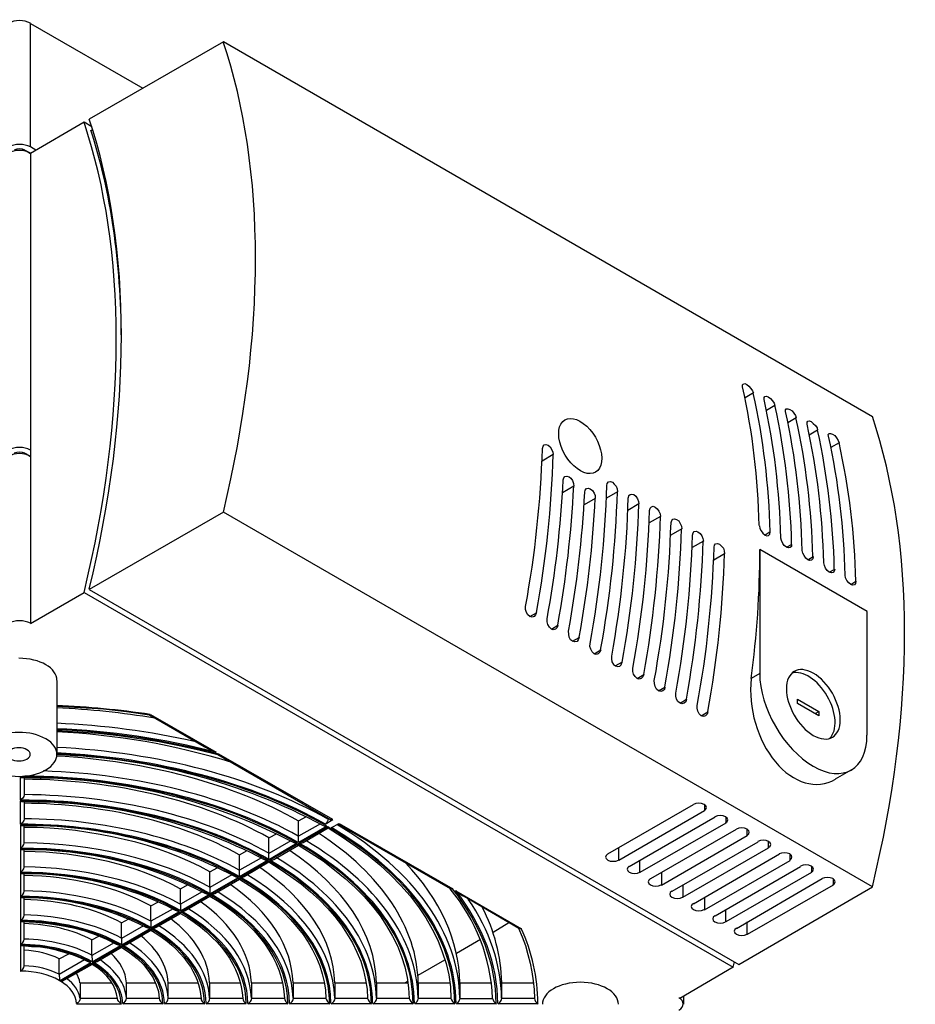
# Model space of a CAD drawing. Header units: millimetres. Extents: x 952 to 1780, y 444 to 1117.
# Tile 14 of 14: x 1662 to 1780, y 985 to 1115. Entities that reach past the tile are written whole.
import ezdxf

# ---------------------------------------------------------------- set-up
doc = ezdxf.new("R2010")
doc.units = ezdxf.units.MM
doc.layers.add('PDF_Geometry', color=7, linetype='Continuous')

msp = doc.modelspace()

# ---------------------------------------------------------------- linework, layer by layer
at = {"layer": 'PDF_Geometry', "lineweight": -3}
for points in [[(1664.28, 1098.22), (1663.6, 1098.64), (1663.6, 1114.94), (1678.42, 1106.39)], [(1774.7, 1063.04), (1689.05, 1112.53), (1671.35, 1102.29)], [(1671.69, 1101.31), (1670.68, 1101.9), (1663.6, 1097.8), (1663.6, 1058.59), (1663.6, 1057.79), (1663.6, 1035.73), (1670.68, 1039.83), (1756.33, 990.38), (1749.26, 986.27), (1749.17, 986.32)], [(1671.61, 1100.8), (1671.82, 1100.93)], [(1662.89, 1098.09), (1662.89, 1098.22), (1663.6, 1097.8)], [(1662.89, 1058.04), (1662.89, 1058.21), (1663.6, 1057.79)], [(1742.48, 1052.32), (1742.53, 1052.62), (1742.7, 1052.79), (1742.91, 1052.83), (1743.2, 1052.75), (1743.46, 1052.54), (1743.71, 1052.2), (1743.84, 1051.86), (1743.88, 1051.52), (1742.4, 1050.67)], [(1759.8, 1048.64), (1759.84, 1048.3), (1760.01, 1047.96), (1760.22, 1047.67), (1760.52, 1047.41), (1760.77, 1047.33), (1760.99, 1047.37), (1761.16, 1047.54), (1761.2, 1047.84), (1760.52, 1047.41)], [(1767.13, 1023.87), (1767.63, 1024.13), (1767.63, 1023.58), (1764.8, 1025.18), (1764.8, 1025.78), (1767.63, 1024.13)], [(1679.27, 1023.66), (1679.36, 1023.66), (1679.44, 1023.75), (1688.08, 1018.75), (1687.61, 1018.92), (1687.23, 1019.13), (1686.85, 1019.3), (1686.51, 1019.47), (1679.27, 1023.66), (1676.26, 1024.08), (1673.22, 1024.42), (1670.17, 1024.63), (1667.08, 1024.8)], [(1667.08, 1021.63), (1669.83, 1021.46), (1672.54, 1021.25), (1675.25, 1020.95), (1677.92, 1020.57), (1680.58, 1020.15), (1683.21, 1019.64), (1685.79, 1019.09), (1688.29, 1018.45), (1703.23, 1009.82)], [(1702.85, 1010.07), (1702.85, 1009.9), (1702.81, 1009.73), (1702.73, 1009.56), (1702.6, 1009.39), (1702.47, 1009.26), (1703.49, 1009.86), (1688.46, 1018.49), (1688.37, 1018.45), (1688.29, 1018.45)], [(1771.95, 1016.42), (1769.79, 1015.19)], [(1739.77, 1005.33), (1751.08, 1011.85)], [(1752.52, 1011.85), (1752.52, 1011.04), (1741.21, 1004.48), (1741.21, 1006.13)], [(1742.61, 1003.68), (1753.92, 1010.24)], [(1755.35, 1010.24), (1755.35, 1009.39), (1744.01, 1002.87), (1744.01, 1004.48)], [(1701.84, 1009.31), (1698.96, 1007.66)], [(1702.85, 1008.76), (1702.85, 1008.8), (1702.85, 1008.93), (1699.09, 1006.77), (1699.34, 1006.77), (1699.59, 1006.85), (1702.85, 1008.76), (1704.72, 1007.61), (1706.45, 1006.39), (1708.15, 1005.16), (1709.67, 1003.89), (1711.15, 1002.53), (1712.46, 1001.18), (1713.69, 999.78), (1714.79, 998.34), (1715.77, 996.9), (1716.61, 995.42), (1717.33, 993.94), (1717.93, 992.41), (1718.43, 990.89), (1718.77, 989.37), (1718.99, 987.8), (1719.07, 986.27), (1714.79, 986.27), (1714.79, 988.31), (1718.94, 988.31)], [(1703.32, 1008.8), (1704.34, 1009.35), (1719.32, 1000.71), (1719.15, 1000.67), (1719.03, 1000.71), (1704.17, 1009.26)], [(1745.45, 1002.07), (1756.75, 1008.59)], [(1746.84, 1002.87), (1746.84, 1001.22), (1758.15, 1007.78), (1758.15, 1008.59)], [(1697.94, 1007.06), (1695.06, 1005.41)], [(1698.96, 1006.51), (1698.96, 1006.56), (1698.96, 1006.68), (1695.19, 1004.52), (1695.44, 1004.52), (1695.7, 1004.61), (1698.96, 1006.51), (1700.61, 1005.45), (1702.22, 1004.4), (1703.7, 1003.25), (1705.1, 1002.11), (1706.41, 1000.92), (1707.6, 999.7), (1708.7, 998.43), (1709.71, 997.16), (1710.56, 995.84), (1711.36, 994.49), (1712, 993.18), (1712.55, 991.78), (1712.97, 990.42), (1713.31, 989.03), (1713.48, 987.67), (1713.57, 986.27), (1709.29, 986.27), (1709.29, 988.31), (1713.4, 988.31)], [(1748.28, 1000.42), (1759.59, 1006.94)], [(1749.68, 1001.22), (1749.68, 999.61), (1760.99, 1006.13), (1760.99, 1006.94)], [(1694.05, 1004.82), (1691.17, 1003.17)], [(1751.08, 998.76), (1762.43, 1005.33)], [(1752.52, 999.61), (1752.52, 997.96), (1763.82, 1004.48), (1763.82, 1005.33)], [(1690.15, 1002.58), (1687.27, 1000.92), (1687.27, 1002.96), (1688.29, 1003.55)], [(1695.06, 1004.27), (1695.06, 1004.31), (1695.06, 1004.44), (1691.3, 1002.24), (1691.59, 1002.28), (1691.8, 1002.36), (1695.06, 1004.27), (1696.55, 1003.34), (1697.94, 1002.36), (1699.3, 1001.39), (1700.53, 1000.33), (1701.71, 999.27), (1702.77, 998.17), (1703.74, 997.07), (1704.63, 995.93), (1705.39, 994.74), (1706.07, 993.6), (1706.66, 992.37), (1707.17, 991.19), (1707.55, 989.96), (1707.81, 988.73), (1708.02, 987.5), (1708.06, 986.27), (1703.79, 986.27), (1703.79, 988.31), (1707.89, 988.31)], [(1753.92, 997.16), (1765.22, 1003.68)], [(1766.66, 1003.68), (1766.66, 1002.87), (1755.35, 996.35), (1755.35, 997.96)], [(1691.17, 1002.02), (1691.17, 1002.07), (1691.17, 1002.19), (1687.4, 999.99), (1687.7, 1000.03), (1687.91, 1000.12), (1691.17, 1002.02), (1692.48, 1001.18), (1693.71, 1000.37), (1694.89, 999.48), (1695.95, 998.6), (1696.97, 997.66), (1697.9, 996.69), (1698.75, 995.72), (1699.55, 994.7), (1700.23, 993.68), (1700.82, 992.67), (1701.33, 991.61), (1701.75, 990.55), (1702.09, 989.49), (1702.35, 988.43), (1702.52, 987.33), (1702.56, 986.27), (1698.28, 986.27), (1698.28, 988.31), (1702.35, 988.31)], [(1756.75, 995.5), (1768.06, 1002.07)], [(1769.5, 1002.07), (1769.5, 1001.22), (1758.15, 994.7), (1758.15, 996.35)], [(1686.26, 1000.33), (1683.38, 998.68), (1683.38, 1000.71), (1684.39, 1001.31)], [(1687.27, 999.74), (1687.27, 999.82), (1687.27, 999.95), (1683.55, 997.75), (1683.8, 997.79), (1684.01, 997.88), (1687.27, 999.74), (1688.42, 999.06), (1689.47, 998.34), (1690.45, 997.58), (1691.38, 996.82), (1692.27, 996.01), (1693.07, 995.21), (1693.79, 994.36), (1694.47, 993.51), (1695.02, 992.63), (1695.57, 991.74), (1695.99, 990.85), (1696.38, 989.92), (1696.67, 989.03), (1696.88, 988.1), (1697.01, 987.16), (1697.1, 986.27), (1697.14, 986.06), (1697.26, 985.85), (1697.39, 985.68), (1697.56, 985.55), (1692.27, 985.55), (1692.44, 985.68), (1692.61, 985.85), (1692.73, 986.06), (1692.78, 986.27)], [(1682.4, 998.09), (1679.48, 996.44), (1679.48, 998.47), (1680.5, 999.02)], [(1678.51, 995.84), (1675.59, 994.15), (1675.59, 996.22), (1676.56, 996.77)], [(1683.38, 997.49), (1683.38, 997.58), (1683.38, 997.66), (1679.65, 995.5), (1679.91, 995.55), (1680.12, 995.63), (1683.38, 997.49), (1684.31, 996.94), (1685.2, 996.31), (1686.04, 995.72), (1686.81, 995.04), (1687.53, 994.36), (1688.2, 993.68), (1688.8, 993.01), (1689.35, 992.29), (1689.86, 991.57), (1690.28, 990.8), (1690.66, 990.09), (1690.96, 989.32), (1691.21, 988.56), (1691.38, 987.8), (1691.51, 987.04), (1691.59, 986.27), (1687.27, 986.27), (1687.27, 988.31), (1691.3, 988.31)], [(1671.69, 991.91), (1671.69, 991.69), (1671.73, 991.48), (1671.73, 991.27), (1671.73, 991.1), (1675.46, 993.26), (1675.21, 993.3), (1674.95, 993.39), (1673.68, 994.02), (1672.28, 994.62), (1670.8, 995.12), (1669.28, 995.55), (1667.63, 995.84), (1665.98, 996.1), (1664.28, 996.27), (1662.55, 996.35), (1662.42, 996.35), (1662.25, 996.44), (1662.25, 993.39), (1662.42, 993.47), (1662.59, 993.64), (1662.72, 993.85), (1662.76, 994.07), (1662.76, 996.35)], [(1724.62, 995), (1726.73, 996.27)], [(1728, 995.55), (1728.47, 994.4), (1728.89, 993.26), (1729.23, 992.08), (1729.53, 990.93), (1729.74, 989.79), (1729.91, 988.6), (1730.04, 987.42), (1730.08, 986.27), (1725.8, 986.27), (1725.8, 988.31), (1729.95, 988.31)], [(1674.61, 993.6), (1671.69, 991.91), (1671.69, 993.98), (1672.62, 994.49)], [(1679.48, 995.25), (1679.48, 995.34), (1679.48, 995.42), (1675.76, 993.26), (1676.01, 993.3), (1676.26, 993.39), (1679.48, 995.25), (1680.24, 994.78), (1680.96, 994.32), (1681.6, 993.81), (1682.23, 993.3), (1682.83, 992.75), (1683.34, 992.2), (1683.84, 991.65), (1684.27, 991.06), (1684.69, 990.47), (1685.03, 989.87), (1685.33, 989.28), (1685.58, 988.69), (1685.75, 988.1), (1685.92, 987.46), (1686, 986.87), (1686.09, 986.27), (1681.77, 986.27), (1681.77, 988.31), (1685.71, 988.31)], [(1667.37, 989.41), (1667.37, 989.2), (1667.42, 988.98), (1667.42, 988.77), (1667.42, 988.6), (1671.56, 991.02), (1671.31, 991.06), (1671.1, 991.14), (1670.21, 991.57), (1669.24, 991.95), (1668.22, 992.29), (1667.16, 992.58), (1666.06, 992.84), (1664.92, 993.01), (1663.73, 993.09), (1662.55, 993.18), (1662.42, 993.18), (1662.25, 993.26), (1662.25, 989.83), (1662.42, 989.96), (1662.59, 990.13), (1662.72, 990.34), (1662.76, 990.55), (1662.76, 993.13)], [(1675.59, 993.01), (1675.59, 993.05), (1675.63, 993.18), (1671.86, 991.02), (1672.12, 991.06), (1672.37, 991.14), (1675.59, 993.01), (1676.69, 992.29), (1677.66, 991.52), (1678.51, 990.72), (1679.19, 989.83), (1679.78, 988.98), (1680.16, 988.05), (1680.46, 987.16), (1680.58, 986.23), (1680.63, 986.06), (1680.75, 985.85), (1680.92, 985.68), (1681.09, 985.55), (1675.76, 985.55), (1675.93, 985.68), (1676.1, 985.85), (1676.22, 986.06), (1676.26, 986.27)], [(1719.79, 992.24), (1722.97, 994.07)], [(1670.72, 991.36), (1667.37, 989.41), (1667.37, 991.48), (1668.64, 992.16)], [(1670.17, 986.27), (1670.08, 986.06), (1670, 985.85), (1669.83, 985.68), (1669.66, 985.55), (1675.59, 985.55), (1675.42, 985.68), (1675.25, 985.85), (1675.12, 986.02), (1675.08, 986.23), (1674.95, 986.87), (1674.78, 987.46), (1674.49, 988.05), (1674.11, 988.65), (1673.64, 989.2), (1673.09, 989.75), (1672.45, 990.3), (1671.73, 990.76), (1668.05, 988.65), (1667.8, 988.56), (1667.54, 988.52), (1671.73, 990.93), (1671.73, 990.8), (1671.73, 990.76)], [(1714.75, 989.32), (1718.27, 991.36)], [(1675.08, 986.27), (1670.17, 986.27), (1670.17, 988.31), (1674.32, 988.31)], [(1680.58, 986.27), (1676.26, 986.27), (1676.26, 988.31), (1680.08, 988.31)], [(1697.05, 986.27), (1692.78, 986.27), (1692.78, 988.31), (1696.84, 988.31)], [(1712.97, 988.31), (1713.4, 988.52)], [(1720.3, 986.27), (1724.57, 986.27), (1724.66, 986.06), (1724.74, 985.85), (1724.91, 985.68), (1725.08, 985.55), (1719.79, 985.55), (1719.96, 985.68), (1720.13, 985.85), (1720.21, 986.06), (1720.3, 986.27), (1720.3, 988.31), (1724.45, 988.31)], [(1749.77, 986.57), (1749.77, 985.51)], [(1686.09, 986.27), (1686.13, 986.06), (1686.26, 985.85), (1686.43, 985.68), (1686.6, 985.55), (1681.26, 985.55), (1681.43, 985.68), (1681.6, 985.85), (1681.73, 986.06), (1681.77, 986.27)], [(1691.59, 986.27), (1691.63, 986.06), (1691.76, 985.85), (1691.93, 985.68), (1692.06, 985.55), (1686.76, 985.55), (1686.93, 985.68), (1687.1, 985.85), (1687.23, 986.06), (1687.27, 986.27)], [(1702.56, 986.27), (1702.64, 986.06), (1702.77, 985.85), (1702.9, 985.68), (1703.07, 985.55), (1697.77, 985.55), (1697.94, 985.68), (1698.11, 985.85), (1698.24, 986.06), (1698.28, 986.27)], [(1708.06, 986.27), (1708.15, 986.06), (1708.27, 985.85), (1708.4, 985.68), (1708.57, 985.55), (1703.28, 985.55), (1703.45, 985.68), (1703.62, 985.85), (1703.74, 986.06), (1703.79, 986.27)], [(1713.57, 986.27), (1713.65, 986.06), (1713.78, 985.85), (1713.9, 985.68), (1714.07, 985.55), (1708.78, 985.55), (1708.95, 985.68), (1709.12, 985.85), (1709.25, 986.06), (1709.29, 986.27)], [(1719.07, 986.27), (1719.15, 986.06), (1719.28, 985.85), (1719.41, 985.68), (1719.58, 985.55), (1714.29, 985.55), (1714.45, 985.68), (1714.62, 985.85), (1714.71, 986.06), (1714.79, 986.27)], [(1730.08, 986.27), (1730.12, 986.06), (1730.25, 985.85), (1730.42, 985.68), (1730.59, 985.55), (1725.29, 985.55), (1725.46, 985.68), (1725.59, 985.85), (1725.72, 986.06), (1725.8, 986.27)]]:
    msp.add_lwpolyline(points, dxfattribs=at)
for points in [[(1759.75, 1048.68, 0.048887), (1757.56, 1066.97), (1757.56, 1067.23), (1757.64, 1067.35), (1757.85, 1067.4), (1758.11, 1067.27), (1758.4, 1067.06), (1758.66, 1066.76), (1758.87, 1066.47), (1759, 1066.17), (1757.9, 1065.53)], [(1763.36, 1045.8), (1764.03, 1046.19), (1763.99, 1045.93), (1763.82, 1045.76), (1763.61, 1045.72), (1763.36, 1045.8), (1763.06, 1046.02), (1762.85, 1046.31), (1762.68, 1046.69), (1762.59, 1047.03, 0.048887), (1760.39, 1065.32), (1760.39, 1065.58), (1760.48, 1065.7), (1760.69, 1065.75), (1760.94, 1065.66), (1761.24, 1065.45), (1761.49, 1065.15), (1761.71, 1064.81), (1761.83, 1064.52), (1760.73, 1063.88)], [(1766.15, 1044.15), (1766.87, 1044.58), (1766.83, 1044.28), (1766.66, 1044.11), (1766.45, 1044.07), (1766.15, 1044.15), (1765.9, 1044.36), (1765.69, 1044.7), (1765.52, 1045.04), (1765.42, 1045.37, 0.048887), (1763.23, 1063.71), (1763.23, 1063.93), (1763.31, 1064.09), (1763.53, 1064.09), (1763.78, 1064.01), (1764.08, 1063.8), (1764.33, 1063.5), (1764.54, 1063.21), (1764.63, 1062.87), (1763.53, 1062.23)], [(1768.99, 1042.54), (1769.71, 1042.92), (1769.62, 1042.67), (1769.5, 1042.46), (1769.28, 1042.42), (1768.99, 1042.54), (1768.73, 1042.76), (1768.48, 1043.05), (1768.35, 1043.39), (1768.26, 1043.77, 0.048887), (1766.07, 1062.06), (1766.07, 1062.32), (1766.15, 1062.44), (1766.32, 1062.49), (1766.62, 1062.4), (1766.87, 1062.15), (1767.17, 1061.89), (1767.38, 1061.55), (1767.46, 1061.26), (1766.36, 1060.62)], [(1771.82, 1040.89), (1772.5, 1041.32), (1772.46, 1041.02), (1772.33, 1040.85), (1772.08, 1040.81), (1771.82, 1040.89), (1771.57, 1041.1), (1771.32, 1041.44), (1771.15, 1041.78), (1771.1, 1042.11, 0.048887), (1768.9, 1060.45), (1768.86, 1060.67), (1768.99, 1060.83), (1769.16, 1060.83), (1769.41, 1060.75), (1769.71, 1060.54), (1769.96, 1060.24), (1770.17, 1059.9), (1770.3, 1059.61), (1769.2, 1058.97)], [(1729.49, 1036.66), (1730.37, 1037.17), (1730.25, 1036.87), (1730.04, 1036.66), (1729.78, 1036.57), (1729.49, 1036.66), (1729.23, 1036.87), (1729.02, 1037.21), (1728.93, 1037.59), (1728.92, 1038, 0.037771), (1731.14, 1058.84), (1731.22, 1059.14), (1731.39, 1059.31), (1731.6, 1059.35), (1731.9, 1059.27), (1732.15, 1059.06), (1732.36, 1058.76), (1732.53, 1058.38), (1732.58, 1058.04), (1731.09, 1057.19)], [(1732.32, 1035.01), (1733.17, 1035.52), (1733.08, 1035.22), (1732.87, 1035.01), (1732.58, 1034.92), (1732.32, 1035.01), (1732.07, 1035.26), (1731.86, 1035.6), (1731.77, 1035.98), (1731.76, 1036.35, 0.032702), (1733.89, 1054.7), (1733.97, 1054.99), (1734.1, 1055.16), (1734.35, 1055.2), (1734.65, 1055.12), (1734.9, 1054.91), (1735.12, 1054.61), (1735.24, 1054.23), (1735.29, 1053.89), (1733.8, 1053)], [(1737.95, 1031.75), (1738.84, 1032.26), (1738.72, 1031.96), (1738.5, 1031.75), (1738.25, 1031.66), (1737.95, 1031.75), (1737.7, 1032), (1737.53, 1032.34), (1737.4, 1032.72), (1737.43, 1033.09, 0.037771), (1739.65, 1053.98), (1739.69, 1054.23), (1739.86, 1054.44), (1740.11, 1054.48), (1740.37, 1054.4), (1740.62, 1054.14), (1740.87, 1053.85), (1741, 1053.51), (1741.04, 1053.13), (1739.6, 1052.28)], [(1735.12, 1033.4), (1736.01, 1033.91), (1735.88, 1033.57), (1735.71, 1033.36), (1735.41, 1033.31), (1735.12, 1033.4), (1734.86, 1033.61), (1734.69, 1033.95), (1734.61, 1034.33), (1734.59, 1034.74, 0.032702), (1736.73, 1053.09), (1736.77, 1053.34), (1736.94, 1053.55), (1737.19, 1053.59), (1737.45, 1053.51), (1737.74, 1053.3), (1737.95, 1052.96), (1738.08, 1052.62), (1738.12, 1052.24), (1736.64, 1051.39)], [(1742.43, 1052.35, -0.037771), (1740.24, 1031.45), (1740.24, 1031.07), (1740.32, 1030.69), (1740.54, 1030.35), (1740.79, 1030.14), (1741.09, 1030.05), (1741.34, 1030.1), (1741.55, 1030.31), (1741.68, 1030.65), (1740.79, 1030.14)], [(1743.63, 1028.49), (1744.52, 1029), (1744.39, 1028.7), (1744.18, 1028.49), (1743.92, 1028.4), (1743.63, 1028.49), (1743.37, 1028.74), (1743.16, 1029.04), (1743.08, 1029.42), (1743.06, 1029.83, 0.037771), (1745.28, 1050.67), (1745.36, 1050.97), (1745.53, 1051.14), (1745.74, 1051.22), (1746.04, 1051.1), (1746.29, 1050.88), (1746.51, 1050.59), (1746.68, 1050.21), (1746.72, 1049.87), (1745.24, 1049.02)], [(1746.46, 1026.88), (1747.31, 1027.34), (1747.23, 1027.05), (1747.01, 1026.84), (1746.76, 1026.79), (1746.46, 1026.88), (1746.21, 1027.09), (1746, 1027.43), (1745.91, 1027.81), (1745.9, 1028.22, 0.037771), (1748.11, 1049.06), (1748.2, 1049.36), (1748.37, 1049.53), (1748.58, 1049.57), (1748.83, 1049.49), (1749.13, 1049.28), (1749.34, 1048.94), (1749.51, 1048.6), (1749.55, 1048.26), (1748.07, 1047.41)], [(1749.3, 1025.23), (1750.15, 1025.74), (1750.06, 1025.4), (1749.85, 1025.23), (1749.55, 1025.14), (1749.3, 1025.23), (1749, 1025.44), (1748.83, 1025.78), (1748.75, 1026.16), (1748.74, 1026.57, 0.037771), (1750.95, 1047.41), (1751.04, 1047.71), (1751.16, 1047.88), (1751.42, 1047.92), (1751.67, 1047.84), (1751.97, 1047.62), (1752.18, 1047.33), (1752.31, 1046.95), (1752.39, 1046.61), (1750.91, 1045.76)], [(1752.09, 1023.58), (1752.98, 1024.08), (1752.86, 1023.79), (1752.65, 1023.58), (1752.39, 1023.49), (1752.09, 1023.58), (1751.84, 1023.83), (1751.67, 1024.17), (1751.54, 1024.55), (1751.57, 1024.92, 0.037771), (1753.79, 1045.8), (1753.83, 1046.1), (1754, 1046.27), (1754.25, 1046.31), (1754.51, 1046.23), (1754.76, 1045.97), (1755.02, 1045.68), (1755.14, 1045.34), (1755.19, 1044.96), (1753.75, 1044.11)], [(1773.98, 1020.99), (1773.98, 1037.34), (1759.84, 1045.51), (1759.84, 1029.16), (1758.7, 1028.49, 0.032655), (1759.84, 1045.5)], [(1667.08, 1028.23), (1667.08, 1018.45, -0.113424), (1702.22, 1009.1), (1702.43, 1009.01), (1702.68, 1009.01), (1698.96, 1006.85), (1698.96, 1006.98), (1698.96, 1007.19), (1698.96, 1007.44), (1698.96, 1007.66), (1698.96, 1009.69), (1700.02, 1010.28)], [(1662.76, 1015.4), (1662.76, 1013.12), (1662.72, 1012.91), (1662.59, 1012.69), (1662.42, 1012.57), (1662.25, 1012.44), (1662.25, 1015.49), (1662.42, 1015.4), (1662.55, 1015.4, -0.124026), (1698.32, 1006.85), (1698.54, 1006.77), (1698.79, 1006.77), (1695.06, 1004.57), (1695.06, 1004.73), (1695.06, 1004.95), (1695.06, 1005.16), (1695.06, 1005.41), (1695.06, 1007.44), (1696.12, 1008.04)], [(1662.76, 1012.23), (1662.76, 1009.94), (1662.72, 1009.73), (1662.59, 1009.52), (1662.42, 1009.35), (1662.25, 1009.26), (1662.25, 1012.31), (1662.42, 1012.23), (1662.55, 1012.23, -0.124165), (1694.43, 1004.61), (1694.64, 1004.52), (1694.94, 1004.52), (1691.17, 1002.32), (1691.17, 1002.49), (1691.17, 1002.7), (1691.17, 1002.91), (1691.17, 1003.17), (1691.17, 1005.2), (1692.18, 1005.79)], [(1687.27, 1000.92), (1687.27, 1000.67), (1687.27, 1000.46), (1687.27, 1000.25), (1687.27, 1000.08), (1691.04, 1002.24), (1690.74, 1002.28), (1690.53, 1002.36, 0.124344), (1662.55, 1009.05), (1662.42, 1009.05), (1662.25, 1009.14), (1662.25, 1006.09), (1662.42, 1006.17), (1662.59, 1006.34), (1662.72, 1006.56), (1662.76, 1006.77), (1662.76, 1009.05)], [(1683.38, 998.68), (1683.38, 998.43), (1683.38, 998.21), (1683.38, 998), (1683.38, 997.83), (1687.15, 999.99), (1686.85, 1000.03), (1686.64, 1000.12, 0.122095), (1662.55, 1005.88), (1662.42, 1005.88), (1662.25, 1005.96), (1662.25, 1002.91), (1662.42, 1003), (1662.59, 1003.17), (1662.72, 1003.38), (1662.76, 1003.59), (1662.76, 1005.88)], [(1679.48, 996.44), (1679.48, 996.18), (1679.48, 995.97), (1679.48, 995.76), (1679.48, 995.59), (1683.25, 997.75), (1683, 997.79), (1682.74, 997.88, 0.121943), (1662.55, 1002.7), (1662.42, 1002.7), (1662.25, 1002.79), (1662.25, 999.74), (1662.42, 999.82), (1662.59, 999.99), (1662.72, 1000.2), (1662.76, 1000.42), (1662.76, 1002.7)], [(1675.59, 994.15), (1675.59, 993.94), (1675.59, 993.73), (1675.59, 993.51), (1675.63, 993.35), (1679.36, 995.5), (1679.1, 995.55), (1678.85, 995.63, 0.121718), (1662.55, 999.53), (1662.42, 999.53), (1662.25, 999.61), (1662.25, 996.56), (1662.42, 996.65), (1662.59, 996.82), (1662.72, 997.03), (1662.76, 997.24), (1662.76, 999.53)]]:
    msp.add_lwpolyline(points, format="xyb", dxfattribs=at)
for points in [[(1774.7, 1000.97), (1689.05, 1050.46), (1671.35, 1040.22), (1757.05, 990.76)], [(1728.05, 995.5), (1720.81, 999.7), (1720.55, 999.82), (1720.3, 999.99), (1720.04, 1000.2), (1719.7, 1000.46), (1728.38, 995.46), (1728.22, 995.46)]]:
    msp.add_lwpolyline(points, close=True, dxfattribs=at)
for centre, radius, start, end in [((1666.61, 1045.69), 94.6, 1.2963, 12.4915), ((1669.45, 1044.08), 94.6, 1.2963, 12.4915), ((1672.24, 1042.43), 94.6, 1.2963, 12.4915), ((1675.08, 1040.82), 94.6, 1.2963, 12.4915), ((1677.92, 1039.17), 94.6, 1.2963, 12.4915), ((1593.48, 1062.24), 139.15, 349.631, 358.2833), ((1594.06, 1060.89), 141.39, 349.6741, 357.1661), ((1601.95, 1057.33), 139.15, 349.631, 358.2833), ((1596.9, 1059.28), 141.39, 349.6741, 357.1661), ((1604.79, 1055.68), 139.15, 349.631, 358.2833), ((1607.63, 1054.07), 139.15, 349.631, 358.2833), ((1610.42, 1052.42), 139.15, 349.631, 358.2833), ((1613.26, 1050.81), 139.15, 349.631, 358.2833), ((1616.09, 1049.16), 139.15, 349.631, 358.2833), ((1662.37, 918.27), 106.44, 80.4586, 87.4842), ((1662.32, 909.79), 115.22, 81.4809, 87.6519), ((1662.57, 918.34), 104.33, 77.3664, 87.5409), ((1662.73, 920.24), 101.58, 75.338, 87.5689), ((1662.71, 919.79), 102.16, 75.6403, 87.5654), ((1662.96, 929.85), 91.67, 72.7521, 87.4452), ((1700.54, 985.27), 24.05, 2.3854, 39.9371), ((1703, 987.81), 22.77, 1.3221, 27.4585), ((1706.46, 985.41), 24.09, 0.4313, 24.7433), ((1591.14, 1030.24), 169.92, 346.4337, 346.6816)]:
    msp.add_arc(centre, radius, start, end, dxfattribs=at)
for centre, major_axis, ratio, start_param, end_param in [((1736.13, 1059.17), (-2.02, 3.45), 0.579821, 3.931855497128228, 10.21504080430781), ((1766.06, 1025.16), (-2.3, 10.53), 0.67189, 1.107487, 3.354298)]:
    msp.add_ellipse(centre, major_axis=major_axis, ratio=ratio, start_param=start_param, end_param=end_param, dxfattribs=at)
for points in [[(1663.57, 1114.98), (1662.78, 1115.44), (1661.51, 1115.44), (1660.72, 1114.98)], [(1689.04, 1050.46), (1694.69, 1073.9), (1694.69, 1095.62), (1689.03, 1112.53)], [(1671.34, 1040.26), (1677, 1063.7), (1676.99, 1085.42), (1671.33, 1102.33)], [(1670.66, 1039.83), (1676.32, 1063.27), (1676.32, 1085), (1670.65, 1101.9)], [(1675.58, 1073.34), (1675.54, 1083.44), (1674.19, 1092.7), (1671.56, 1100.84)], [(1663.57, 1098.64), (1662.78, 1099.1), (1661.51, 1099.1), (1660.72, 1098.64)], [(1663.57, 1097.84), (1662.78, 1098.29), (1661.51, 1098.29), (1660.72, 1097.84)], [(1662.85, 1098.22), (1662.46, 1098.45), (1661.83, 1098.45), (1661.44, 1098.22)], [(1774.69, 1001.01), (1780.35, 1024.45), (1780.34, 1046.17), (1774.68, 1063.08)], [(1663.57, 1058.63), (1662.78, 1059.09), (1661.51, 1059.09), (1660.72, 1058.63)], [(1663.57, 1057.83), (1662.78, 1058.28), (1661.51, 1058.28), (1660.72, 1057.83)], [(1662.85, 1058.21), (1662.46, 1058.43), (1661.83, 1058.43), (1661.44, 1058.21)], [(1663.57, 1035.77), (1662.78, 1036.22), (1661.51, 1036.22), (1660.72, 1035.77)], [(1667.08, 1028.25), (1667.08, 1029.86), (1664.83, 1031.15), (1662.06, 1031.15)], [(1766.89, 1029.18), (1764.93, 1030.31), (1763.34, 1029.39), (1763.34, 1027.13)], [(1768.73, 1026.15), (1767.48, 1028.31), (1765.5, 1029.61), (1764.09, 1029.2)], [(1759.81, 1029.17), (1759.81, 1024.65), (1762.98, 1019.16), (1766.89, 1016.9)], [(1770.44, 1023.03), (1770.44, 1025.29), (1768.86, 1028.05), (1766.89, 1029.18)], [(1763.34, 1027.13), (1763.34, 1024.86), (1764.93, 1022.11), (1766.89, 1020.98)], [(1769.05, 1020.6), (1770.11, 1021.62), (1769.98, 1023.99), (1768.73, 1026.15)], [(1766.89, 1020.98), (1768.85, 1019.85), (1770.44, 1020.77), (1770.44, 1023.03)], [(1665.61, 1020.52), (1663.65, 1021.66), (1660.47, 1021.66), (1658.51, 1020.52)], [(1665.61, 1016.42), (1667.57, 1017.56), (1667.57, 1019.39), (1665.61, 1020.52)], [(1766.89, 1016.9), (1770.8, 1014.65), (1773.97, 1016.47), (1773.97, 1020.99)], [(1663.12, 1019.09), (1662.54, 1019.43), (1661.58, 1019.43), (1661, 1019.09)], [(1663.12, 1017.86), (1663.71, 1018.2), (1663.71, 1018.75), (1663.12, 1019.09)], [(1702.81, 1009.93), (1693.15, 1015.39), (1680.51, 1018.73), (1667.05, 1019.39)], [(1661, 1017.86), (1661.58, 1017.52), (1662.54, 1017.52), (1663.12, 1017.86)], [(1698.92, 1009.71), (1690.29, 1014.58), (1679.04, 1017.59), (1667.03, 1018.24)], [(1702.45, 1009.29), (1692.89, 1014.7), (1680.37, 1018.01), (1667.04, 1018.67)], [(1702.69, 1009), (1693.12, 1014.5), (1680.5, 1017.88), (1667.04, 1018.54)], [(1658.51, 1016.42), (1660.47, 1015.29), (1663.65, 1015.29), (1665.61, 1016.42)], [(1698.92, 1007.68), (1689.86, 1012.79), (1677.91, 1015.85), (1665.27, 1016.28)], [(1698.79, 1006.76), (1689.08, 1012.33), (1675.95, 1015.47), (1662.24, 1015.49)], [(1695.02, 1007.47), (1686.38, 1012.34), (1674.82, 1015.1), (1662.74, 1015.19)], [(1698.91, 1006.85), (1689.32, 1012.37), (1676.37, 1015.51), (1662.83, 1015.61)], [(1695.02, 1004.6), (1686.31, 1009.61), (1674.53, 1012.43), (1662.24, 1012.44)], [(1695.02, 1005.44), (1686.38, 1010.3), (1674.82, 1013.07), (1662.74, 1013.16)], [(1694.9, 1004.51), (1686.23, 1009.49), (1674.49, 1012.3), (1662.24, 1012.31)], [(1691.13, 1005.22), (1683.52, 1009.5), (1673.36, 1011.93), (1662.74, 1012.01)], [(1752.48, 1011.85), (1752.09, 1012.07), (1751.46, 1012.07), (1751.07, 1011.85)], [(1752.48, 1011.04), (1752.87, 1011.26), (1752.87, 1011.63), (1752.48, 1011.85)], [(1691.13, 1003.19), (1683.52, 1007.46), (1673.36, 1009.89), (1662.74, 1009.98)], [(1703.22, 1009.88), (1703.29, 1009.84), (1703.37, 1009.85), (1703.46, 1009.91)], [(1755.32, 1010.24), (1754.93, 1010.46), (1754.3, 1010.46), (1753.91, 1010.24)], [(1755.32, 1009.43), (1755.71, 1009.66), (1755.71, 1010.02), (1755.32, 1010.24)], [(1691.13, 1002.35), (1683.45, 1006.77), (1673.07, 1009.25), (1662.24, 1009.26)], [(1691.01, 1002.27), (1683.36, 1006.65), (1673.03, 1009.12), (1662.25, 1009.14)], [(1687.24, 1002.98), (1680.66, 1006.66), (1671.9, 1008.75), (1662.74, 1008.84)], [(1719.58, 985.59), (1719.55, 994.34), (1713.53, 1002.72), (1702.83, 1008.92)], [(1719.75, 985.59), (1719.72, 994.27), (1713.82, 1002.6), (1703.3, 1008.8)], [(1720.25, 986.3), (1720.1, 994.86), (1714.29, 1003.07), (1704, 1009.23)], [(1758.15, 1008.59), (1757.77, 1008.81), (1757.14, 1008.81), (1756.75, 1008.59)], [(1758.15, 1007.78), (1758.54, 1008), (1758.54, 1008.37), (1758.15, 1008.59)], [(1714.75, 988.34), (1714.6, 995.61), (1709.94, 1002.62), (1701.61, 1008.08)], [(1760.99, 1006.98), (1760.6, 1007.2), (1759.97, 1007.2), (1759.58, 1006.98)], [(1687.27, 1000.11), (1680.62, 1003.93), (1671.62, 1006.07), (1662.24, 1006.09)], [(1687.12, 1000.02), (1680.51, 1003.81), (1671.57, 1005.95), (1662.24, 1005.96)], [(1687.24, 1000.94), (1680.66, 1004.62), (1671.9, 1006.72), (1662.74, 1006.81)], [(1714.07, 985.59), (1714.05, 993.5), (1708.61, 1001.07), (1698.93, 1006.67)], [(1714.24, 985.59), (1714.22, 993.53), (1708.76, 1001.14), (1699.05, 1006.76)], [(1714.75, 986.3), (1714.59, 994.08), (1709.28, 1001.52), (1699.91, 1007.11)], [(1760.99, 1006.17), (1761.38, 1006.4), (1761.38, 1006.76), (1760.99, 1006.98)], [(1683.35, 1000.73), (1677.8, 1003.81), (1670.44, 1005.58), (1662.75, 1005.66)], [(1709.24, 986.3), (1709.09, 993.24), (1704.36, 999.87), (1696.02, 1004.86)], [(1709.24, 988.34), (1709.1, 994.77), (1705.01, 1000.97), (1697.71, 1005.83)], [(1739.77, 1005.33), (1739.38, 1005.11), (1739.38, 1004.74), (1739.77, 1004.52)], [(1763.79, 1005.33), (1763.4, 1005.55), (1762.77, 1005.55), (1762.38, 1005.33)], [(1763.79, 1004.52), (1764.17, 1004.74), (1764.17, 1005.11), (1763.79, 1005.33)], [(1683.35, 998.7), (1677.8, 1001.78), (1670.44, 1003.54), (1662.75, 1003.63)], [(1703.74, 988.33), (1703.6, 993.93), (1700.09, 999.32), (1693.8, 1003.58)], [(1708.57, 985.59), (1708.54, 992.65), (1703.68, 999.42), (1695.04, 1004.43)], [(1708.74, 985.59), (1708.71, 992.69), (1703.83, 999.49), (1695.16, 1004.52)], [(1720.25, 988.34), (1720.15, 993.87), (1717.68, 999.3), (1713.07, 1004.15)], [(1739.77, 1004.52), (1740.16, 1004.3), (1740.79, 1004.3), (1741.18, 1004.52)], [(1742.61, 1003.72), (1742.22, 1003.5), (1742.22, 1003.14), (1742.61, 1002.91)], [(1766.62, 1003.72), (1766.23, 1003.94), (1765.6, 1003.94), (1765.21, 1003.72)], [(1766.62, 1002.91), (1767.01, 1003.14), (1767.01, 1003.5), (1766.62, 1003.72)], [(1683.22, 997.77), (1677.65, 1000.97), (1670.11, 1002.77), (1662.24, 1002.79)], [(1683.37, 997.86), (1677.76, 1001.08), (1670.16, 1002.9), (1662.25, 1002.91)], [(1679.45, 998.49), (1674.94, 1000.97), (1668.98, 1002.4), (1662.74, 1002.49)], [(1703.07, 985.59), (1703.04, 991.81), (1698.76, 997.77), (1691.15, 1002.18)], [(1703.23, 985.59), (1703.21, 991.85), (1698.91, 997.84), (1691.27, 1002.27)], [(1703.74, 986.3), (1703.59, 992.39), (1699.44, 998.22), (1692.12, 1002.61)], [(1742.61, 1002.91), (1742.99, 1002.69), (1743.62, 1002.69), (1744.01, 1002.91)], [(1745.4, 1002.07), (1745.01, 1001.85), (1745.01, 1001.48), (1745.4, 1001.26)], [(1769.46, 1002.07), (1769.07, 1002.29), (1768.44, 1002.29), (1768.05, 1002.07)], [(1769.46, 1001.26), (1769.85, 1001.48), (1769.85, 1001.85), (1769.46, 1002.07)], [(1698.23, 988.34), (1698.1, 993.09), (1695.16, 997.67), (1689.9, 1001.32)], [(1725.04, 985.59), (1725.02, 990.81), (1723.06, 995.97), (1719.28, 1000.72)], [(1745.4, 1001.26), (1745.79, 1001.04), (1746.42, 1001.04), (1746.81, 1001.26)], [(1679.48, 995.62), (1674.9, 998.24), (1668.7, 999.72), (1662.24, 999.74)], [(1679.33, 995.53), (1674.79, 998.13), (1668.65, 999.6), (1662.24, 999.61)], [(1679.45, 996.45), (1674.94, 998.94), (1668.98, 1000.37), (1662.74, 1000.45)], [(1697.56, 985.59), (1697.54, 990.97), (1693.83, 996.12), (1687.26, 999.94)], [(1697.77, 985.59), (1697.75, 991), (1694.02, 996.19), (1687.41, 1000.03)], [(1698.23, 986.3), (1698.08, 991.55), (1694.51, 996.57), (1688.23, 1000.37)], [(1725.25, 985.59), (1725.24, 990.73), (1723.34, 995.8), (1719.69, 1000.49)], [(1725.76, 986.3), (1725.68, 990.78), (1724.19, 995.21), (1721.36, 999.38)], [(1748.24, 1000.42), (1747.85, 1000.19), (1747.85, 999.83), (1748.24, 999.61)], [(1748.24, 999.61), (1748.63, 999.39), (1749.26, 999.39), (1749.64, 999.61)], [(1675.59, 996.24), (1672.1, 998.13), (1667.53, 999.23), (1662.74, 999.31)], [(1692.73, 986.3), (1692.58, 990.71), (1689.59, 994.93), (1684.34, 998.12)], [(1692.73, 988.34), (1692.6, 992.25), (1690.22, 996.02), (1685.99, 999.07)], [(1751.07, 998.81), (1750.69, 998.59), (1750.69, 998.22), (1751.07, 998)], [(1675.59, 994.21), (1672.1, 996.1), (1667.53, 997.19), (1662.74, 997.28)], [(1687.22, 988.34), (1687.1, 991.4), (1685.29, 994.37), (1682.06, 996.8)], [(1692.06, 985.59), (1692.03, 990.13), (1688.91, 994.47), (1683.37, 997.69)], [(1692.27, 985.59), (1692.24, 990.16), (1689.1, 994.54), (1683.52, 997.78)], [(1751.07, 998), (1751.46, 997.78), (1752.09, 997.78), (1752.48, 998)], [(1753.91, 997.16), (1753.52, 996.93), (1753.52, 996.57), (1753.91, 996.35)], [(1675.44, 993.28), (1671.93, 995.29), (1667.19, 996.42), (1662.24, 996.44)], [(1675.59, 993.37), (1672.04, 995.4), (1667.25, 996.55), (1662.25, 996.56)], [(1671.69, 993.99), (1669.24, 995.29), (1666.07, 996.05), (1662.75, 996.13)], [(1686.76, 985.59), (1686.74, 989.32), (1684.17, 992.89), (1679.62, 995.54)], [(1687.22, 986.3), (1687.08, 989.87), (1684.66, 993.28), (1680.44, 995.88)], [(1753.91, 996.35), (1754.3, 996.13), (1754.93, 996.13), (1755.32, 996.35)], [(1756.75, 995.55), (1756.36, 995.33), (1756.36, 994.96), (1756.75, 994.74)], [(1681.76, 988.34), (1681.64, 990.56), (1680.39, 992.72), (1678.16, 994.53)], [(1686.55, 985.59), (1686.53, 989.29), (1683.98, 992.82), (1679.47, 995.45)], [(1756.75, 994.74), (1757.14, 994.52), (1757.77, 994.52), (1758.15, 994.74)], [(1671.7, 991.13), (1669.18, 992.56), (1665.79, 993.37), (1662.24, 993.39)], [(1671.55, 991.04), (1669.07, 992.45), (1665.73, 993.25), (1662.24, 993.26)], [(1671.69, 991.96), (1669.24, 993.26), (1666.07, 994.02), (1662.75, 994.1)], [(1681.05, 985.59), (1681.02, 988.44), (1679.06, 991.18), (1675.58, 993.2)], [(1681.26, 985.59), (1681.23, 988.48), (1679.25, 991.24), (1675.73, 993.29)], [(1681.76, 986.3), (1681.62, 989.03), (1679.78, 991.63), (1676.58, 993.63)], [(1667.35, 991.5), (1666.06, 992.15), (1664.44, 992.54), (1662.74, 992.61)], [(1676.25, 988.34), (1676.15, 989.72), (1675.44, 991.06), (1674.19, 992.24)], [(1667.35, 989.47), (1666.06, 990.12), (1664.44, 990.51), (1662.74, 990.58)], [(1675.54, 985.59), (1675.52, 987.6), (1674.14, 989.53), (1671.69, 990.96)], [(1675.76, 985.59), (1675.73, 987.63), (1674.33, 989.59), (1671.84, 991.05)], [(1676.25, 986.3), (1676.11, 988.18), (1674.85, 989.98), (1672.68, 991.38)], [(1667.39, 988.64), (1666.01, 989.42), (1664.17, 989.86), (1662.24, 989.87)], [(1670.1, 988.34), (1670.05, 988.78), (1669.88, 989.21), (1669.62, 989.62)], [(1669.66, 985.59), (1669.63, 986.7), (1668.87, 987.77), (1667.53, 988.56)], [(1670.1, 986.3), (1669.98, 987.25), (1669.36, 988.15), (1668.33, 988.89)], [(1736.15, 988.39), (1733.38, 988.39), (1731.14, 987.09), (1731.14, 985.49)], [(1741.17, 985.49), (1741.17, 987.09), (1738.92, 988.39), (1736.15, 988.39)], [(1749.13, 984.71), (1749.92, 985.17), (1749.92, 985.9), (1749.13, 986.36)]]:
    msp.add_open_spline(points, degree=3, dxfattribs=at)

doc.saveas('drawing.dxf')
